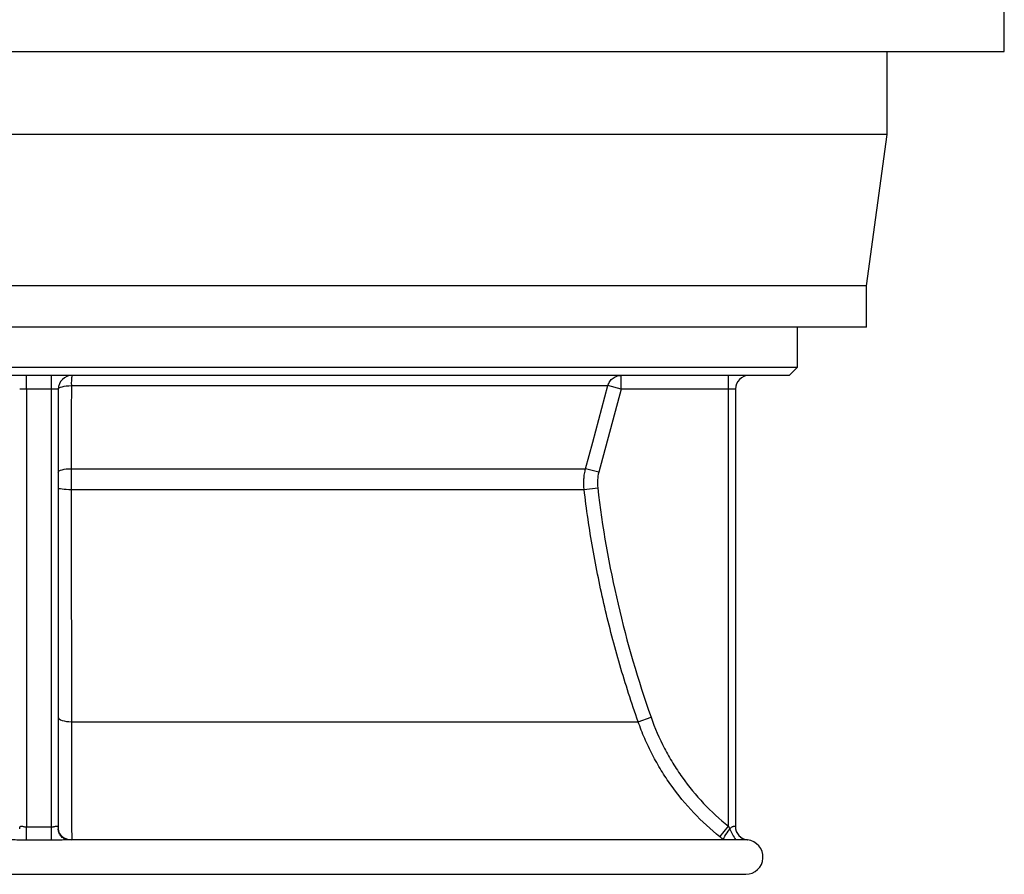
# Model space of a CAD drawing. Header units: millimetres. Extents: x 1309 to 2709, y 450 to 3578.
# Tile 3 of 8: x 1995 to 2709, y 450 to 1070. Entities that reach past the tile are written whole.
import ezdxf

# ---------------------------------------------------------------- set-up
doc = ezdxf.new("R2010")
doc.units = ezdxf.units.MM

msp = doc.modelspace()

# ---------------------------------------------------------------- linework, layer by layer
at = {"color": 7, "linetype": 'Continuous', "lineweight": 25}
for p, q in [((2709.11, 1046.55), (2709.11, 1083.55)), ((1309.11, 1046.55), (2709.11, 1046.55)), ((2624.11, 986.55), (2624.11, 1046.55)), ((2624.11, 986.55), (1394.11, 986.55)), ((2609.11, 876.55), (2624.11, 986.55)), ((2609.11, 876.55), (1409.11, 876.55)), ((2609.11, 846.55), (2609.11, 876.55)), ((2609.11, 846.55), (1409.11, 846.55)), ((2559.11, 817.66), (2559.11, 846.55)), ((1459.11, 817.66), (2559.11, 817.66)), ((2553.11, 811.66), (2559.11, 817.66)), ((2553.11, 811.66), (1465.11, 811.66)), ((2000.11, 801.66), (2000.11, 811.66)), ((2018.11, 801.66), (2018.11, 811.66)), ((2431.31, 801.76), (2431.31, 811.66)), ((2509.11, 801.76), (2509.11, 811.66)), ((2000.11, 801.66), (1995.11, 801.66)), ((2018.11, 801.66), (2000.11, 801.66)), ((2000.11, 801.66), (2000.11, 484.08)), ((2023.11, 801.66), (2018.11, 801.66)), ((2018.11, 484.08), (2018.11, 801.66)), ((2023.11, 801.66), (2023.11, 482.59)), ((2032.56, 804.25), (2421.66, 804.25)), ((2431.21, 801.69), (2415.05, 741.42)), ((2431.21, 801.69), (2421.66, 804.25)), ((2509.11, 801.76), (2431.31, 801.76)), ((2514.11, 801.76), (2509.11, 801.76)), ((2509.11, 484.55), (2509.11, 801.76)), ((2514.11, 801.76), (2514.11, 484.43)), ((2032.54, 743.98), (2405.5, 743.98)), ((2415.05, 741.42), (2405.5, 743.98)), ((2032.52, 728.93), (2404.41, 728.93)), ((2404.41, 728.93), (2414.23, 730.09)), ((2032.6, 560.34), (2443.59, 560.34)), ((2443.59, 560.34), (2452.92, 563.62)), ((2000.15, 474.34), (2000.11, 484.08)), ((2018.07, 474.34), (2018.11, 484.08)), ((2502.93, 476.82), (2509.11, 484.55)), ((2029.81, 474.65), (2029.62, 474.65)), ((2521.43, 474.66), (2029.81, 474.66)), ((1496.61, 449.66), (2521.61, 449.66))]:
    msp.add_line(p, q, dxfattribs=at)
at = {"color": 7, "linetype": 'Continuous', "lineweight": 25, "flags": 128}
for points in [[(2023.11, 801.66), (2023.29, 802.15), (2023.82, 802.62), (2024.68, 803.06), (2025.84, 803.44), (2027.27, 803.77), (2028.9, 804.01), (2030.69, 804.18), (2032.56, 804.25)], [(2032.56, 804.25), (2032.55, 784.93), (2032.54, 743.98)], [(2405.5, 743.98), (2410.63, 763.11), (2421.66, 804.25)], [(2023.11, 741.39), (2023.29, 741.88), (2023.81, 742.35), (2024.68, 742.79), (2025.84, 743.17), (2027.26, 743.5), (2028.89, 743.75), (2030.67, 743.91), (2032.54, 743.98)], [(2023.11, 730.1), (2023.29, 729.88), (2023.81, 729.67), (2024.67, 729.47), (2025.83, 729.3), (2027.25, 729.15), (2028.88, 729.04), (2030.65, 728.96), (2032.52, 728.93)], [(2023.11, 563.66), (2023.29, 563.03), (2023.82, 562.42), (2024.69, 561.86), (2025.86, 561.37), (2027.29, 560.95), (2028.93, 560.64), (2030.72, 560.43), (2032.6, 560.34)], [(2023.11, 482.59), (2023.29, 481.07), (2023.84, 479.61), (2024.73, 478.25), (2025.93, 477.06), (2027.4, 476.07), (2029.08, 475.33), (2030.91, 474.85), (2032.82, 474.66)], [(2505.69, 474.66), (2505.62, 474.97), (2505.74, 475.53), (2506.06, 476.31), (2506.56, 477.29), (2507.22, 478.44), (2508.04, 479.72), (2508.97, 481.09), (2509.99, 482.51)]]:
    msp.add_lwpolyline(points, dxfattribs=at)
at = {"color": 7, "linetype": 'Continuous', "lineweight": 25}
for centre, radius, start, end in [((2033.11, 801.66), 10, 90, 180), ((2062.16, 805.78), 29.64, 168.56544, 182.97033), ((2524.01, 801.76), 9.9, 90, 180), ((2524.01, 484.43), 9.9, 180.00001, 263.78721), ((2524.01, 484.43), 9.9, 180.00001, 262.52371), ((2521.61, 462.16), 12.5, 270, 83.89697)]:
    msp.add_arc(centre, radius, start, end, dxfattribs=at)
at = {"color": 1, "linetype": 'Continuous', "lineweight": 25}
msp.add_arc((2544.71, 496.75), 37.51, 202.34024, 216.08663, dxfattribs=at)
for points, knots in [([(2421.66, 804.25), (2422.06, 805.3), (2422.86, 807.41), (2425.26, 809.91), (2427.33, 810.77), (2428.35, 811.21)], [0, 0, 0, 0, 0.33456, 0.668996, 1, 1, 1, 1]), ([(2000.15, 474.34), (1998.5, 474.36), (1995.31, 474.39), (1991.62, 474.58), (1989.41, 474.67), (1988.68, 474.65), (1988.49, 474.65)], [0, 0, 0, 0, 0.40208, 0.777186, 0.941377, 1, 1, 1, 1]), ([(2029.62, 474.65), (2029.53, 474.66), (2028.96, 474.67), (2027.67, 474.62), (2025.8, 474.54), (2023.61, 474.44), (2021.27, 474.37), (2019.38, 474.34), (2018.31, 474.34), (2018.07, 474.34)], [0, 0, 0, 0, 0.029872, 0.175781, 0.353111, 0.532618, 0.735875, 0.941233, 1, 1, 1, 1])]:
    msp.add_open_spline(points, degree=3, knots=knots, dxfattribs=at)
at = {"color": 7, "linetype": 'Continuous', "lineweight": 25}
for points, knots in [([(2428.35, 811.21), (2428.36, 811.21), (2429.25, 811.66), (2430.29, 811.66), (2431.31, 811.66)], [0, 0, 0, 0, 0.011913, 1, 1, 1, 1]), ([(2431.31, 801.76), (2431.3, 801.76), (2431.29, 801.76), (2431.28, 801.76), (2431.27, 801.75), (2431.26, 801.75), (2431.25, 801.74), (2431.24, 801.73), (2431.24, 801.73), (2431.23, 801.72), (2431.22, 801.71), (2431.22, 801.7), (2431.21, 801.69)], [0, 0, 0, 0, 0.0000296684, 0.0000296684, 0.0000296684, 0.0000633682, 0.0000633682, 0.0000633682, 0.0000970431, 0.0000970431, 0.0000970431, 0.0001307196, 0.0001307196, 0.0001307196, 0.0001307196]), ([(2032.54, 743.98), (2032.53, 741.52), (2032.52, 739.03), (2032.52, 735.26), (2032.51, 734), (2032.52, 731.47), (2032.52, 730.2), (2032.52, 728.93)], [0, 0, 0, 0, 0.5, 0.5, 0.75, 0.75, 1, 1, 1, 1]), ([(2404.41, 728.93), (2404.11, 731.46), (2404.06, 733.99), (2404.33, 737.75), (2404.48, 739), (2404.9, 741.5), (2405.17, 742.75), (2405.5, 743.98)], [0, 0, 0, 0, 0.5, 0.5, 0.75, 0.75, 1, 1, 1, 1]), ([(2032.52, 728.93), (2032.52, 721.75), (2032.52, 714.58), (2032.53, 700.27), (2032.53, 693.13), (2032.54, 671.79), (2032.54, 657.63), (2032.55, 636.51), (2032.56, 629.49), (2032.57, 615.51), (2032.57, 608.54), (2032.58, 587.74), (2032.59, 573.98), (2032.6, 560.34)], [0, 0, 0, 0, 0.125, 0.125, 0.25, 0.25, 0.5, 0.5, 0.625, 0.625, 0.75, 0.75, 1, 1, 1, 1]), ([(2443.59, 560.34), (2441.19, 567.16), (2438.88, 574.01), (2434.45, 587.78), (2432.33, 594.69), (2426.27, 615.5), (2422.61, 629.47), (2417.71, 650.59), (2416.17, 657.66), (2413.28, 671.82), (2411.94, 678.92), (2408.21, 700.27), (2406.11, 714.57), (2404.41, 728.93)], [0, 0, 0, 0, 0.125, 0.125, 0.25, 0.25, 0.5, 0.5, 0.625, 0.625, 0.75, 0.75, 1, 1, 1, 1]), ([(2414.23, 730.09), (2417.6, 701.63), (2422.53, 673.53), (2435.42, 618.04), (2443.4, 590.65), (2452.92, 563.62)], [0, 0, 0, 0, 0.5, 0.5, 1, 1, 1, 1]), ([(2032.6, 560.34), (2032.61, 551.85), (2032.62, 543.69), (2032.65, 527.97), (2032.67, 520.42), (2032.7, 511.37), (2032.7, 509.58), (2032.71, 506.04), (2032.72, 504.29), (2032.73, 499.13), (2032.74, 495.8), (2032.76, 490.96), (2032.76, 489.37), (2032.77, 486.27), (2032.78, 484.74), (2032.79, 480.26), (2032.81, 477.4), (2032.82, 474.66)], [0, 0, 0, 0, 0.25, 0.25, 0.5, 0.5, 0.5625, 0.5625, 0.625, 0.625, 0.75, 0.75, 0.8125, 0.8125, 0.875, 0.875, 1, 1, 1, 1]), ([(2502.93, 476.82), (2496.14, 482.25), (2489.8, 488.09), (2477.99, 500.57), (2472.53, 507.2), (2466.26, 516.01), (2465.03, 517.79), (2462.64, 521.42), (2461.47, 523.25), (2458.07, 528.81), (2455.94, 532.59), (2452.94, 538.38), (2451.97, 540.32), (2450.1, 544.25), (2449.21, 546.22), (2446.62, 552.2), (2445.03, 556.24), (2443.59, 560.34)], [0, 0, 0, 0, 0.25, 0.25, 0.5, 0.5, 0.5625, 0.5625, 0.625, 0.625, 0.75, 0.75, 0.8125, 0.8125, 0.875, 0.875, 1, 1, 1, 1]), ([(2452.92, 563.62), (2455.66, 555.85), (2458.92, 548.33), (2464.58, 537.42), (2466.59, 533.85), (2469.8, 528.59), (2470.91, 526.85), (2473.18, 523.41), (2474.34, 521.72), (2480.28, 513.37), (2485.46, 507.07), (2496.65, 495.24), (2502.66, 489.7), (2509.11, 484.55)], [0, 0, 0, 0, 0.25, 0.25, 0.375, 0.375, 0.4375, 0.4375, 0.5, 0.5, 0.75, 0.75, 1, 1, 1, 1]), ([(1995.11, 482.59), (1995.11, 482.88), (1995.12, 483.16), (1995.17, 483.54), (1995.19, 483.67), (1995.25, 483.9), (1995.29, 484.01), (1995.38, 484.2), (1995.44, 484.29), (1995.56, 484.43), (1995.64, 484.5), (1995.81, 484.59), (1995.9, 484.62), (1996.11, 484.66), (1996.22, 484.66), (1996.57, 484.65), (1996.84, 484.6), (1997.41, 484.47), (1997.71, 484.4), (1998.35, 484.25), (1998.69, 484.19), (1999.39, 484.1), (1999.74, 484.08), (2000.11, 484.08)], [0, 0, 0, 0, 0.125, 0.125, 0.1875, 0.1875, 0.25, 0.25, 0.3125, 0.3125, 0.375, 0.375, 0.4375, 0.4375, 0.5, 0.5, 0.625, 0.625, 0.75, 0.75, 0.875, 0.875, 1, 1, 1, 1]), ([(2018.11, 484.08), (2018.29, 484.08), (2018.47, 484.08), (2018.83, 484.1), (2019, 484.12), (2019.35, 484.17), (2019.52, 484.19), (2019.86, 484.25), (2020.02, 484.29), (2020.51, 484.4), (2020.81, 484.47), (2021.24, 484.57), (2021.37, 484.6), (2021.64, 484.64), (2021.76, 484.66), (2022, 484.66), (2022.11, 484.66), (2022.32, 484.62), (2022.41, 484.59), (2022.66, 484.45), (2022.79, 484.3), (2022.93, 484), (2022.96, 483.89), (2023.02, 483.66), (2023.04, 483.54), (2023.09, 483.16), (2023.11, 482.88), (2023.11, 482.59)], [0, 0, 0, 0, 0.0625, 0.0625, 0.125, 0.125, 0.1875, 0.1875, 0.25, 0.25, 0.375, 0.375, 0.4375, 0.4375, 0.5, 0.5, 0.5625, 0.5625, 0.625, 0.625, 0.75, 0.75, 0.8125, 0.8125, 0.875, 0.875, 1, 1, 1, 1]), ([(2029.78, 474.66), (2029.78, 474.66), (2029.76, 474.66), (2029.37, 474.71), (2028.62, 474.9), (2027.62, 475.31), (2026.49, 476), (2025.38, 476.97), (2024.41, 478.19), (2023.69, 479.55), (2023.28, 480.87), (2023.11, 481.9), (2023.12, 482.4), (2023.12, 482.56)], [0, 0, 0, 0, 0.046771, 0.108347, 0.18902, 0.284552, 0.392025, 0.506402, 0.623725, 0.744956, 0.852603, 0.950785, 1, 1, 1, 1]), ([(2509.99, 482.51), (2509.99, 482.5), (2509.99, 482.5), (2509.99, 482.5), (2509.99, 482.49), (2510, 482.49), (2510, 482.49), (2510, 482.49), (2510, 482.49), (2510, 482.49), (2510, 482.49), (2510, 482.49), (2510.01, 482.49), (2510.01, 482.49), (2510.01, 482.49), (2510.01, 482.49), (2510.01, 482.49), (2510.01, 482.49), (2510.01, 482.49), (2510.02, 482.49), (2510.02, 482.49), (2510.02, 482.5)], [0, 0, 0, 0, 0.0000135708, 0.0000135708, 0.0000135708, 0.00002085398, 0.00002085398, 0.00002085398, 0.00002627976, 0.00002627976, 0.00002627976, 0.0000304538, 0.0000304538, 0.0000304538, 0.00003464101, 0.00003464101, 0.00003464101, 0.00003985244, 0.00003985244, 0.00003985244, 0.00004859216, 0.00004859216, 0.00004859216, 0.00004859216]), ([(2510.02, 482.5), (2510.21, 482.75), (2510.41, 483), (2510.84, 483.45), (2511.06, 483.66), (2511.54, 484.02), (2511.79, 484.17), (2512.27, 484.4), (2512.5, 484.47), (2512.94, 484.55), (2513.14, 484.56), (2513.49, 484.56), (2513.63, 484.54), (2513.87, 484.49), (2513.96, 484.47), (2514.08, 484.44), (2514.11, 484.43), (2514.11, 484.43)], [0, 0, 0, 0, 0.125, 0.125, 0.25, 0.25, 0.375, 0.375, 0.5, 0.5, 0.625, 0.625, 0.75, 0.75, 0.875, 0.875, 1, 1, 1, 1]), ([(2522.9, 474.59), (2522.83, 474.6), (2522.7, 474.63), (2521.71, 474.64), (2521.25, 474.65)], [0, 0, 0, 0, 0.54034, 1, 1, 1, 1])]:
    msp.add_open_spline(points, degree=3, knots=knots, dxfattribs=at)
for points in [[(2415.05, 741.42), (2414.55, 739.56), (2413.92, 735.81), (2414, 732.01), (2414.23, 730.09)], [(1995.11, 482.59), (1995.11, 482.59), (1995.11, 482.59), (1995.11, 482.59)], [(2000.11, 484.08), (2006.11, 484.1), (2012.11, 484.1), (2018.11, 484.08)], [(2023.11, 482.59), (2023.11, 482.59), (2023.11, 482.59), (2023.11, 482.59)], [(2509.11, 484.55), (2509.39, 483.87), (2509.69, 483.19), (2509.99, 482.51)], [(2018.07, 474.34), (2012.09, 474.35), (2006.12, 474.35), (2000.15, 474.34)], [(2505.69, 474.66), (2504.77, 475.37), (2503.85, 476.09), (2502.93, 476.82)]]:
    msp.add_open_spline(points, degree=3, dxfattribs=at)

doc.saveas('drawing.dxf')
